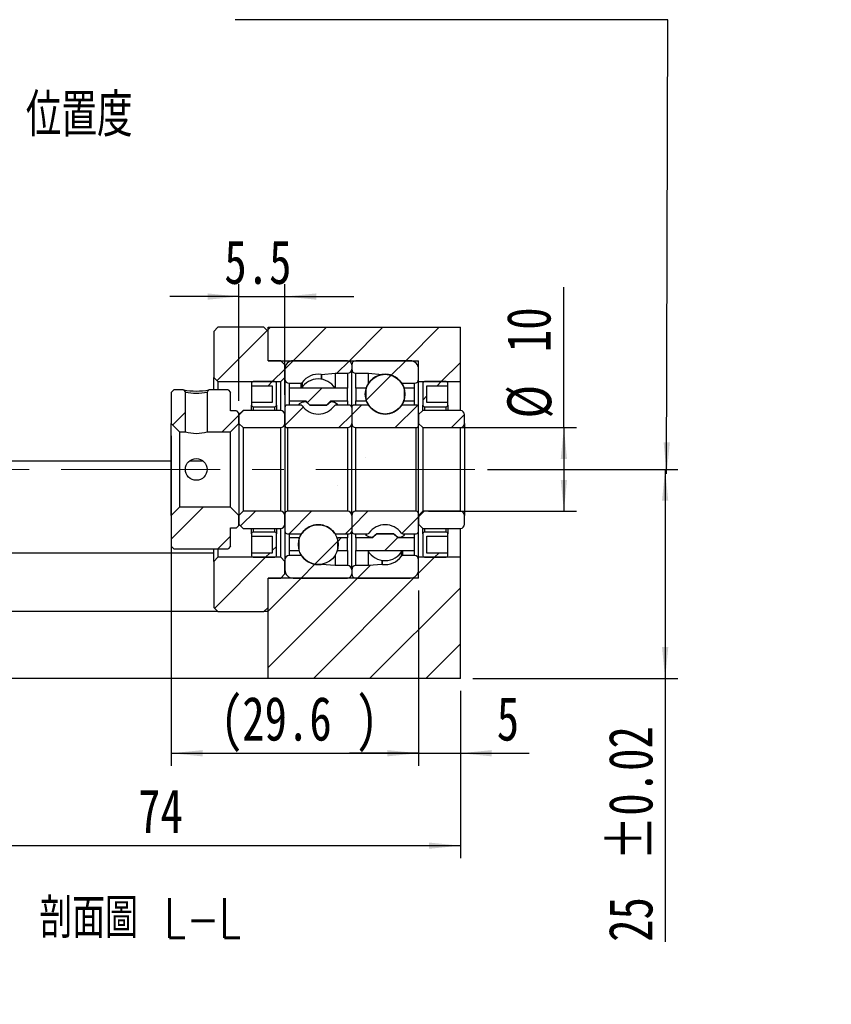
# Model space of a CAD drawing. Header units: millimetres. Extents: x 26 to 289, y 7 to 200.
# Tile 3 of 4: x 225 to 289, y 7 to 85. Entities that reach past the tile are written whole.
import ezdxf

# ---------------------------------------------------------------- set-up
doc = ezdxf.new("R2010")
doc.units = ezdxf.units.MM
doc.linetypes.add('CENTERX2', pattern=[20.32, 12.7, -2.54, 2.54, -2.54])
doc.layers.add('FORMAT', color=7, linetype='Continuous')
doc.styles.add('SLDTEXTSTYLE0', font='TXT', dxfattribs={"width": 0.75})
doc.styles.add('SLDTEXTSTYLE1', font='TXT', dxfattribs={"width": 0.75, "bigfont": 'bigfont'})
doc.dimstyles.new('SLDDIMSTYLE3', dxfattribs={"dimtxt": 3.5, "dimasz": 2.5, "dimexe": 0, "dimexo": 0.0625, "dimgap": 0.875, "dimtad": 1, "dimlfac": 1.5, "dimrnd": 1e-09, "dimzin": 12, "dimdsep": 46, "dimtxsty": 'SLDTEXTSTYLE0', "dimsah": 1, "dimcen": 0.09, "dimadec": 0, "dimazin": 3, "dimtfac": 1, "dimtofl": 0, "dimtmove": 0, "dimatfit": 3, "dimfxl": 0, "dimfrac": 2, "dimtolj": 1, "dimtzin": 12, "dimarcsym": 0})
doc.dimstyles.new('SLDDIMSTYLE4', dxfattribs={"dimtxt": 3.5, "dimasz": 2.5, "dimexe": 0, "dimexo": 0.0625, "dimgap": 0.875, "dimtad": 1, "dimlfac": 1.5, "dimrnd": 1e-09, "dimzin": 12, "dimdsep": 46, "dimtxsty": 'SLDTEXTSTYLE0', "dimsah": 1, "dimcen": 0.09, "dimadec": 0, "dimazin": 3, "dimtfac": 1, "dimtmove": 0, "dimatfit": 0, "dimfxl": 0, "dimfrac": 2, "dimtolj": 1, "dimtzin": 12, "dimarcsym": 0})
doc.dimstyles.new('SLDDIMSTYLE6', dxfattribs={"dimtxt": 3.5, "dimasz": 2.5, "dimexe": 0, "dimexo": 0.0625, "dimgap": 0.875, "dimtad": 1, "dimdec": 1, "dimlfac": 1.5, "dimrnd": 1e-09, "dimzin": 12, "dimdsep": 46, "dimtxsty": 'SLDTEXTSTYLE0', "dimsah": 1, "dimcen": 0.09, "dimadec": 0, "dimazin": 3, "dimtfac": 1, "dimtdec": 1, "dimtofl": 0, "dimtmove": 0, "dimatfit": 3, "dimfxl": 0, "dimfrac": 2, "dimtolj": 1, "dimtzin": 12, "dimarcsym": 0})
doc.dimstyles.new('SLDDIMSTYLE7', dxfattribs={"dimtxt": 3.5, "dimasz": 2.5, "dimexe": 0, "dimexo": 0.0625, "dimgap": 0.875, "dimtad": 1, "dimlfac": 1.5, "dimrnd": 1e-09, "dimzin": 12, "dimdsep": 46, "dimtxsty": 'SLDTEXTSTYLE0', "dimsah": 1, "dimcen": 0.09, "dimadec": 0, "dimazin": 3, "dimtol": 1, "dimtp": 0.02, "dimtm": 0.02, "dimtfac": 1, "dimtofl": 0, "dimtmove": 0, "dimatfit": 3, "dimfxl": 0, "dimfrac": 2, "dimtolj": 1, "dimarcsym": 0})
doc.dimstyles.new('SLDDIMSTYLE8', dxfattribs={"dimtxt": 3.5, "dimasz": 2.5, "dimexe": 0, "dimexo": 0.0625, "dimgap": 0.875, "dimtad": 1, "dimdec": 1, "dimlfac": 1.5, "dimrnd": 1e-09, "dimzin": 12, "dimdsep": 46, "dimtxsty": 'SLDTEXTSTYLE0', "dimsah": 1, "dimcen": 0.09, "dimadec": 0, "dimazin": 3, "dimtfac": 1, "dimtdec": 1, "dimtmove": 0, "dimatfit": 0, "dimfxl": 0, "dimfrac": 2, "dimtolj": 1, "dimtzin": 12, "dimarcsym": 0})

# ---------------------------------------------------------------- blocks, each defined once
blk = doc.blocks.new('_D_13')
at = {"layer": 'FORMAT', "color": 7}
for p, q in [((259.846, 31.592), (259.846, 18.259)), ((210.512, 28.259), (210.512, 18.259)), ((210.512, 19.259), (259.846, 19.259))]:
    blk.add_line(p, q, dxfattribs=at)
for points in [[(210.512, 19.259), (213.012, 19.009), (213.012, 19.509)], [(259.846, 19.259), (257.346, 19.509), (257.346, 19.009)]]:
    blk.add_solid(points, dxfattribs=at)
at = {"layer": 'FORMAT', "color": 7, "insert": (234.138, 23.771), "char_height": 3.5, "attachment_point": 1, "style": 'SLDTEXTSTYLE0'}
blk.add_mtext('74', dxfattribs=at)
blk = doc.blocks.new('_D_14')
at = {"layer": 'FORMAT', "color": 7}
for p, q in [((236.779, 51.925), (236.779, 25.628)), ((256.512, 39.592), (256.512, 25.628)), ((236.779, 26.628), (256.512, 26.628))]:
    blk.add_line(p, q, dxfattribs=at)
for points in [[(236.779, 26.628), (239.279, 26.378), (239.279, 26.878)], [(256.512, 26.628), (254.012, 26.878), (254.012, 26.378)]]:
    blk.add_solid(points, dxfattribs=at)
at = {"layer": 'FORMAT', "color": 7, "char_height": 3.5, "attachment_point": 1, "style": 'SLDTEXTSTYLE0'}
for s, insert in [('(', (240.722, 31.139)), (')', (251.494, 31.139)), ('29.6', (242.443, 31.139))]:
    blk.add_mtext(s, dxfattribs=dict(at, insert=insert))
blk = doc.blocks.new('_D_15')
at = {"layer": 'FORMAT', "color": 7}
for p, q in [((256.512, 39.592), (256.512, 25.628)), ((259.846, 31.592), (259.846, 25.628)), ((256.512, 26.628), (251.012, 26.628)), ((256.512, 26.628), (259.846, 26.628)), ((259.846, 26.628), (265.333, 26.628))]:
    blk.add_line(p, q, dxfattribs=at)
for points in [[(256.512, 26.628), (254.012, 26.878), (254.012, 26.378)], [(259.846, 26.628), (262.346, 26.378), (262.346, 26.878)]]:
    blk.add_solid(points, dxfattribs=at)
at = {"layer": 'FORMAT', "color": 7, "insert": (262.747, 31.139), "char_height": 3.5, "attachment_point": 1, "style": 'SLDTEXTSTYLE0'}
blk.add_mtext('5', dxfattribs=at)
blk = doc.blocks.new('_D_16')
at = {"layer": 'FORMAT', "color": 7}
for p, q in [((268.102, 52.592), (268.102, 63.779)), ((257.312, 52.592), (269.102, 52.592)), ((268.102, 52.592), (268.102, 45.925)), ((257.312, 45.925), (269.102, 45.925))]:
    blk.add_line(p, q, dxfattribs=at)
for points in [[(268.102, 52.592), (267.852, 50.092), (268.352, 50.092)], [(268.102, 45.925), (268.352, 48.425), (267.852, 48.425)]]:
    blk.add_solid(points, dxfattribs=at)
at = {"layer": 'FORMAT', "color": 7, "char_height": 3.5, "attachment_point": 1, "rotation": 90, "style": 'SLDTEXTSTYLE0'}
for s, insert in [('10', (263.536, 58.607)), ('%%c', (263.59, 53.329))]:
    blk.add_mtext(s, dxfattribs=dict(at, insert=insert))
blk = doc.blocks.new('_D_17')
at = {"layer": 'FORMAT', "color": 7}
for p, q in [((262.01, 49.259), (277.179, 49.259)), ((276.179, 49.259), (276.179, 32.592)), ((260.846, 32.592), (277.179, 32.592)), ((276.179, 32.592), (276.179, 11.588))]:
    blk.add_line(p, q, dxfattribs=at)
for points in [[(276.179, 49.259), (275.929, 46.759), (276.429, 46.759)], [(276.179, 32.592), (276.429, 35.092), (275.929, 35.092)]]:
    blk.add_solid(points, dxfattribs=at)
at = {"layer": 'FORMAT', "color": 7, "char_height": 3.5, "attachment_point": 1, "rotation": 90, "style": 'SLDTEXTSTYLE0'}
for s, insert in [('±0.02', (271.667, 18.073)), ('25', (271.667, 11.588))]:
    blk.add_mtext(s, dxfattribs=dict(at, insert=insert))
blk = doc.blocks.new('_D_18')
at = {"layer": 'FORMAT', "color": 7}
for p, q in [((242.179, 54.725), (242.179, 64.04)), ((245.846, 55.192), (245.846, 64.04)), ((242.179, 63.04), (236.679, 63.04)), ((242.179, 63.04), (245.846, 63.04)), ((245.846, 63.04), (251.346, 63.04))]:
    blk.add_line(p, q, dxfattribs=at)
for points in [[(242.179, 63.04), (239.679, 63.29), (239.679, 62.79)], [(245.846, 63.04), (248.346, 62.79), (248.346, 63.29)]]:
    blk.add_solid(points, dxfattribs=at)
at = {"layer": 'FORMAT', "color": 7, "insert": (241.019, 67.551), "char_height": 3.5, "attachment_point": 1, "style": 'SLDTEXTSTYLE0'}
blk.add_mtext('5.5', dxfattribs=at)

msp = doc.modelspace()

# ---------------------------------------------------------------- hatches: boundary and pattern name
at = {"layer": 'FORMAT', "linetype": 'Continuous', "lineweight": 18}
h = msp.add_hatch(dxfattribs=at)
h.set_pattern_fill('ANSI31', color=256, style=0)
h.paths.add_polyline_path([(245.5123, 56.2588), (245.8456, 56.5921), (245.8456, 57.5921), (245.5123, 57.9255), (244.5123, 57.9255), (244.5123, 60.2588), (244.1789, 60.5921), (240.5123, 60.5921), (240.1789, 60.2588), (240.1789, 56.5921), (240.5123, 56.2588)], flags=0)
h = msp.add_hatch(dxfattribs=at)
h.set_pattern_fill('ANSI31', color=256, style=0)
h.paths.add_polyline_path([(259.8456, 60.5921), (244.5123, 60.5921), (244.5123, 57.9255), (256.5123, 57.9255), (256.5123, 56.2588), (259.8456, 56.2588)], flags=0)
h = msp.add_hatch(dxfattribs=at)
h.set_pattern_fill('ANSI31', color=256, style=0)
edge = h.paths.add_edge_path(flags=0)
edge.add_line((251.1789, 57.2588), (251.1789, 57.5921))
edge.add_arc((250.8456, 57.5921), 0.3333, 0, 90)
edge.add_line((250.8456, 57.9255), (246.5123, 57.9255))
edge.add_arc((246.5123, 57.2588), 0.6667, 90, 180)
edge.add_line((245.8456, 57.2588), (245.8456, 56.4588))
edge.add_arc((246.1789, 56.4588), 0.3333, 180, 270)
edge.add_line((246.1789, 56.1255), (247.1118, 56.1255))
edge.add_arc((247.1118, 56.2588), 0.1333, 270, 324.47108)
edge.add_arc((248.5123, 55.2588), 1.5875, 82.107253, 144.47108, ccw=False)
edge.add_arc((248.7486, 56.9633), 0.1333, 262.107253, 275)
edge.add_line((248.7602, 56.8305), (249.8456, 56.9255))
edge.add_line((249.8456, 56.9255), (250.8456, 56.9255))
edge.add_arc((250.8456, 57.2588), 0.3333, 270, 360)
h = msp.add_hatch(dxfattribs=at)
h.set_pattern_fill('ANSI31', color=256, style=0)
edge = h.paths.add_edge_path(flags=0)
edge.add_line((255.8456, 57.9255), (251.5123, 57.9255))
edge.add_arc((251.5123, 57.5921), 0.3333, 90, 180)
edge.add_line((251.1789, 57.5921), (251.1789, 57.2588))
edge.add_arc((251.5123, 57.2588), 0.3333, 180, 270)
edge.add_line((251.5123, 56.9255), (252.5123, 56.9255))
edge.add_line((252.5123, 56.9255), (253.5977, 56.8305))
edge.add_arc((253.6093, 56.9633), 0.1333, 265, 277.892747)
edge.add_arc((253.8456, 55.2588), 1.5875, 35.52892, 97.892747, ccw=False)
edge.add_arc((255.246, 56.2588), 0.1333, 215.52892, 270)
edge.add_line((255.246, 56.1255), (256.1789, 56.1255))
edge.add_arc((256.1789, 56.4588), 0.3333, 270, 360)
edge.add_line((256.5123, 56.4588), (256.5123, 57.2588))
edge.add_arc((255.8456, 57.2588), 0.6667, 0, 90)
h = msp.add_hatch(dxfattribs=at)
h.set_pattern_fill('ANSI31', color=256, style=0)
edge = h.paths.add_edge_path(flags=0)
edge.add_arc((253.8456, 55.2574), 1.5823, 0, 360)
h = msp.add_hatch(dxfattribs=at)
h.set_pattern_fill('ANSI31', color=256, style=0)
edge = h.paths.add_edge_path(flags=0)
edge.add_line((243.1789, 56.1255), (243.1789, 55.9255))
edge.add_line((243.1789, 55.9255), (244.8456, 55.9255))
edge.add_line((244.8456, 55.9255), (244.8456, 54.5921))
edge.add_line((244.8456, 54.5921), (243.1789, 54.5921))
edge.add_line((243.1789, 54.5921), (243.1789, 54.3921))
edge.add_arc((243.3123, 54.3921), 0.1333, 180, 270)
edge.add_line((243.3123, 54.2588), (245.0456, 54.2588))
edge.add_arc((245.0456, 54.3921), 0.1333, 270, 360)
edge.add_line((245.1789, 54.3921), (245.1789, 56.1255))
edge.add_arc((245.0456, 56.1255), 0.1333, 0, 90)
edge.add_line((245.0456, 56.2588), (243.3123, 56.2588))
edge.add_arc((243.3123, 56.1255), 0.1333, 90, 180)
h = msp.add_hatch(dxfattribs=at)
h.set_pattern_fill('ANSI31', color=256, style=0)
edge = h.paths.add_edge_path(flags=0)
edge.add_line((257.1789, 54.5921), (257.1789, 55.9255))
edge.add_line((257.1789, 55.9255), (258.8456, 55.9255))
edge.add_line((258.8456, 55.9255), (258.8456, 56.1255))
edge.add_arc((258.7123, 56.1255), 0.1333, 0, 90)
edge.add_line((258.7123, 56.2588), (256.9789, 56.2588))
edge.add_arc((256.9789, 56.1255), 0.1333, 90, 180)
edge.add_line((256.8456, 56.1255), (256.8456, 54.3921))
edge.add_arc((256.9789, 54.3921), 0.1333, 180, 270)
edge.add_line((256.9789, 54.2588), (258.7123, 54.2588))
edge.add_arc((258.7123, 54.3921), 0.1333, 270, 360)
edge.add_line((258.8456, 54.3921), (258.8456, 54.5921))
edge.add_line((258.8456, 54.5921), (257.1789, 54.5921))
h = msp.add_hatch(dxfattribs=at)
h.set_pattern_fill('ANSI31', color=256, style=0)
h.paths.add_polyline_path([(237.9123, 55.4162), (237.7676, 55.5921), (236.9789, 55.5921), (236.7789, 55.3921), (236.7789, 52.9255), (237.4456, 52.2588), (237.9123, 52.2588)], flags=0)
h = msp.add_hatch(dxfattribs=at)
h.set_pattern_fill('ANSI31', color=256, style=0)
edge = h.paths.add_edge_path(flags=0)
edge.add_line((241.5123, 55.3921), (241.3123, 55.5921))
edge.add_line((241.3123, 55.5921), (239.7903, 55.5921))
edge.add_line((239.7903, 55.5921), (239.6456, 55.4162))
edge.add_line((239.6456, 55.4162), (239.6456, 52.2588))
edge.add_line((239.6456, 52.2588), (241.5123, 52.2588))
edge.add_line((241.5123, 52.2588), (242.1789, 52.9255))
edge.add_line((242.1789, 52.9255), (242.1789, 53.7255))
edge.add_line((242.1789, 53.7255), (241.9789, 53.9255))
edge.add_line((241.9789, 53.9255), (241.5123, 53.9255))
edge.add_line((241.5123, 53.9255), (241.5123, 55.3921))
h = msp.add_hatch(dxfattribs=at)
h.set_pattern_fill('ANSI31', color=256, style=0)
h.paths.add_polyline_path([(246.1789, 54.7255), (247.5123, 54.7255), (247.8456, 54.3921), (249.1789, 54.3921), (249.5123, 54.7255), (250.8456, 54.7255), (250.8456, 55.7255), (246.1789, 55.7255)], flags=0)
h = msp.add_hatch(dxfattribs=at)
h.set_pattern_fill('ANSI31', color=256, style=0)
edge = h.paths.add_edge_path(flags=0)
edge.add_line((251.5123, 55.7255), (251.5123, 54.7255))
edge.add_line((251.5123, 54.7255), (252.3, 54.7255))
edge.add_ellipse((253.8456, 49.2588), major_axis=(0, 72.4019), ratio=0.0214083, start_angle=84.875727, end_angle=85.669792, ccw=False)
edge.add_line((252.3018, 55.7255), (251.5123, 55.7255))
h = msp.add_hatch(dxfattribs=at)
h.set_pattern_fill('ANSI31', color=256, style=0)
edge = h.paths.add_edge_path(flags=0)
edge.add_line((255.3912, 54.7255), (256.1789, 54.7255))
edge.add_line((256.1789, 54.7255), (256.1789, 55.7255))
edge.add_line((256.1789, 55.7255), (255.3894, 55.7255))
edge.add_ellipse((253.8456, 49.2588), major_axis=(0, 72.4019), ratio=0.0214083, start_angle=274.330208, end_angle=275.124273, ccw=False)
h = msp.add_hatch(dxfattribs=at)
h.set_pattern_fill('ANSI31', color=256, style=0)
edge = h.paths.add_edge_path(flags=0)
edge.add_line((245.8456, 54.1921), (245.8456, 52.7921))
edge.add_arc((246.0456, 52.7921), 0.2, 180, 270)
edge.add_line((246.0456, 52.5921), (250.8456, 52.5921))
edge.add_arc((250.8456, 52.9255), 0.3333, 270, 360)
edge.add_line((251.1789, 52.9255), (251.1789, 54.1921))
edge.add_arc((250.9789, 54.1921), 0.2, 0, 90)
edge.add_line((250.9789, 54.3921), (249.9127, 54.3921))
edge.add_arc((249.9127, 54.2588), 0.1333, 90, 144.47108)
edge.add_arc((248.5123, 55.2588), 1.5875, 215.52892, 324.47108, ccw=False)
edge.add_arc((247.1118, 54.2588), 0.1333, 35.52892, 90)
edge.add_line((247.1118, 54.3921), (246.0456, 54.3921))
edge.add_arc((246.0456, 54.1921), 0.2, 90, 180)
h = msp.add_hatch(dxfattribs=at)
h.set_pattern_fill('ANSI31', color=256, style=0)
edge = h.paths.add_edge_path(flags=0)
edge.add_line((251.5123, 52.5921), (256.3123, 52.5921))
edge.add_arc((256.3123, 52.7921), 0.2, 270, 360)
edge.add_line((256.5123, 52.7921), (256.5123, 54.1921))
edge.add_arc((256.3123, 54.1921), 0.2, 0, 90)
edge.add_line((256.3123, 54.3921), (255.246, 54.3921))
edge.add_arc((255.246, 54.2588), 0.1333, 90, 144.47108)
edge.add_arc((253.8456, 55.2588), 1.5875, 215.52892, 324.47108, ccw=False)
edge.add_arc((252.4451, 54.2588), 0.1333, 35.52892, 90)
edge.add_line((252.4451, 54.3921), (251.3789, 54.3921))
edge.add_arc((251.3789, 54.1921), 0.2, 90, 180)
edge.add_line((251.1789, 54.1921), (251.1789, 52.9255))
edge.add_arc((251.5123, 52.9255), 0.3333, 180, 270)
h = msp.add_hatch(dxfattribs=at)
h.set_pattern_fill('ANSI31', color=256, style=0)
edge = h.paths.add_edge_path(flags=0)
edge.add_line((242.1789, 52.9255), (242.5123, 52.5921))
edge.add_line((242.5123, 52.5921), (245.5123, 52.5921))
edge.add_arc((245.5123, 52.9255), 0.3333, 270, 360)
edge.add_line((245.8456, 52.9255), (245.8456, 53.6255))
edge.add_arc((245.5123, 53.6255), 0.3333, 0, 90)
edge.add_line((245.5123, 53.9588), (242.5123, 53.9588))
edge.add_line((242.5123, 53.9588), (242.1789, 53.6255))
edge.add_line((242.1789, 53.6255), (242.1789, 52.9255))
h = msp.add_hatch(dxfattribs=at)
h.set_pattern_fill('ANSI31', color=256, style=0)
edge = h.paths.add_edge_path(flags=0)
edge.add_line((256.5123, 52.9255), (256.8456, 52.5921))
edge.add_line((256.8456, 52.5921), (259.8456, 52.5921))
edge.add_arc((259.8456, 52.9255), 0.3333, 270, 360)
edge.add_line((260.1789, 52.9255), (260.1789, 53.6255))
edge.add_arc((259.8456, 53.6255), 0.3333, 0, 90)
edge.add_line((259.8456, 53.9588), (256.8456, 53.9588))
edge.add_line((256.8456, 53.9588), (256.5123, 53.6255))
edge.add_line((256.5123, 53.6255), (256.5123, 52.9255))
h = msp.add_hatch(dxfattribs=at)
h.set_pattern_fill('ANSI31', color=256, style=0)
edge = h.paths.add_edge_path(flags=0)
edge.add_line((246.9628, 43.7921), (246.1789, 43.7921))
edge.add_line((246.1789, 43.7921), (246.1789, 42.7921))
edge.add_line((246.1789, 42.7921), (246.9631, 42.7921))
edge.add_ellipse((248.5123, 49.2588), major_axis=(0, -198.9156), ratio=0.00779225, start_angle=271.57482, end_angle=271.862991, ccw=False)
h = msp.add_hatch(dxfattribs=at)
h.set_pattern_fill('ANSI31', color=256, style=0)
edge = h.paths.add_edge_path(flags=0)
edge.add_line((250.8456, 42.7921), (250.8456, 43.7921))
edge.add_line((250.8456, 43.7921), (250.0617, 43.7921))
edge.add_ellipse((248.5123, 49.2588), major_axis=(0, -198.9156), ratio=0.00779225, start_angle=88.137009, end_angle=88.42518, ccw=False)
edge.add_line((250.0614, 42.7921), (250.8456, 42.7921))
h = msp.add_hatch(dxfattribs=at)
h.set_pattern_fill('ANSI31', color=256, style=0)
h.paths.add_polyline_path([(236.7789, 43.1255), (236.9789, 42.9255), (241.3123, 42.9255), (241.5123, 43.1255), (241.5123, 44.5921), (241.9789, 44.5921), (242.1789, 44.7921), (242.1789, 45.5921), (241.5123, 46.2588), (237.4456, 46.2588), (236.7789, 45.5921)], flags=0)
h = msp.add_hatch(dxfattribs=at)
h.set_pattern_fill('ANSI31', color=256, style=0)
edge = h.paths.add_edge_path(flags=0)
edge.add_line((242.5123, 45.9255), (242.1789, 45.5921))
edge.add_line((242.1789, 45.5921), (242.1789, 44.8921))
edge.add_line((242.1789, 44.8921), (242.5123, 44.5588))
edge.add_line((242.5123, 44.5588), (245.5123, 44.5588))
edge.add_arc((245.5123, 44.8921), 0.3333, 270, 360)
edge.add_line((245.8456, 44.8921), (245.8456, 45.5921))
edge.add_arc((245.5123, 45.5921), 0.3333, 0, 90)
edge.add_line((245.5123, 45.9255), (242.5123, 45.9255))
h = msp.add_hatch(dxfattribs=at)
h.set_pattern_fill('ANSI31', color=256, style=0)
edge = h.paths.add_edge_path(flags=0)
edge.add_line((250.8456, 45.9255), (246.0456, 45.9255))
edge.add_arc((246.0456, 45.7255), 0.2, 90, 180)
edge.add_line((245.8456, 45.7255), (245.8456, 44.3255))
edge.add_arc((246.0456, 44.3255), 0.2, 180, 270)
edge.add_line((246.0456, 44.1255), (247.1118, 44.1255))
edge.add_arc((247.1118, 44.2588), 0.1333, 270, 324.47108)
edge.add_arc((248.5123, 43.2588), 1.5875, 35.52892, 144.47108, ccw=False)
edge.add_arc((249.9127, 44.2588), 0.1333, 215.52892, 270)
edge.add_line((249.9127, 44.1255), (250.9789, 44.1255))
edge.add_arc((250.9789, 44.3255), 0.2, 270, 360)
edge.add_line((251.1789, 44.3255), (251.1789, 45.5921))
edge.add_arc((250.8456, 45.5921), 0.3333, 360, 450)
h = msp.add_hatch(dxfattribs=at)
h.set_pattern_fill('ANSI31', color=256, style=0)
edge = h.paths.add_edge_path(flags=0)
edge.add_line((256.5123, 44.3255), (256.5123, 45.7255))
edge.add_arc((256.3123, 45.7255), 0.2, 0, 90)
edge.add_line((256.3123, 45.9255), (251.5123, 45.9255))
edge.add_arc((251.5123, 45.5921), 0.3333, 90, 180)
edge.add_line((251.1789, 45.5921), (251.1789, 44.3255))
edge.add_arc((251.3789, 44.3255), 0.2, 180, 270)
edge.add_line((251.3789, 44.1255), (252.4451, 44.1255))
edge.add_arc((252.4451, 44.2588), 0.1333, 270, 324.47108)
edge.add_arc((253.8456, 43.2588), 1.5875, 35.52892, 144.47108, ccw=False)
edge.add_arc((255.246, 44.2588), 0.1333, 215.52892, 270)
edge.add_line((255.246, 44.1255), (256.3123, 44.1255))
edge.add_arc((256.3123, 44.3255), 0.2, 270, 360)
h = msp.add_hatch(dxfattribs=at)
h.set_pattern_fill('ANSI31', color=256, style=0)
edge = h.paths.add_edge_path(flags=0)
edge.add_line((256.8456, 45.9255), (256.5123, 45.5921))
edge.add_line((256.5123, 45.5921), (256.5123, 44.8921))
edge.add_line((256.5123, 44.8921), (256.8456, 44.5588))
edge.add_line((256.8456, 44.5588), (259.8456, 44.5588))
edge.add_arc((259.8456, 44.8921), 0.3333, 270, 360)
edge.add_line((260.1789, 44.8921), (260.1789, 45.5921))
edge.add_arc((259.8456, 45.5921), 0.3333, 0, 90)
edge.add_line((259.8456, 45.9255), (256.8456, 45.9255))
h = msp.add_hatch(dxfattribs=at)
h.set_pattern_fill('ANSI31', color=256, style=0)
edge = h.paths.add_edge_path(flags=0)
edge.add_arc((248.5123, 43.259), 1.5868, 0, 360)
h = msp.add_hatch(dxfattribs=at)
h.set_pattern_fill('ANSI31', color=256, style=0)
edge = h.paths.add_edge_path(flags=0)
edge.add_line((244.8456, 43.9255), (244.8456, 42.5921))
edge.add_line((244.8456, 42.5921), (243.1789, 42.5921))
edge.add_line((243.1789, 42.5921), (243.1789, 42.3921))
edge.add_arc((243.3123, 42.3921), 0.1333, 180, 270)
edge.add_line((243.3123, 42.2588), (245.0456, 42.2588))
edge.add_arc((245.0456, 42.3921), 0.1333, 270, 360)
edge.add_line((245.1789, 42.3921), (245.1789, 44.1255))
edge.add_arc((245.0456, 44.1255), 0.1333, 0, 90)
edge.add_line((245.0456, 44.2588), (243.3123, 44.2588))
edge.add_arc((243.3123, 44.1255), 0.1333, 90, 180)
edge.add_line((243.1789, 44.1255), (243.1789, 43.9255))
edge.add_line((243.1789, 43.9255), (244.8456, 43.9255))
h = msp.add_hatch(dxfattribs=at)
h.set_pattern_fill('ANSI31', color=256, style=0)
h.paths.add_polyline_path([(256.1789, 42.7921), (256.1789, 43.7921), (254.8456, 43.7921), (254.5123, 44.1255), (253.1789, 44.1255), (252.8456, 43.7921), (251.5123, 43.7921), (251.5123, 42.7921)], flags=0)
h = msp.add_hatch(dxfattribs=at)
h.set_pattern_fill('ANSI31', color=256, style=0)
edge = h.paths.add_edge_path(flags=0)
edge.add_line((258.8456, 42.3921), (258.8456, 42.5921))
edge.add_line((258.8456, 42.5921), (257.1789, 42.5921))
edge.add_line((257.1789, 42.5921), (257.1789, 43.9255))
edge.add_line((257.1789, 43.9255), (258.8456, 43.9255))
edge.add_line((258.8456, 43.9255), (258.8456, 44.1255))
edge.add_arc((258.7123, 44.1255), 0.1333, 0, 90)
edge.add_line((258.7123, 44.2588), (256.9789, 44.2588))
edge.add_arc((256.9789, 44.1255), 0.1333, 90, 180)
edge.add_line((256.8456, 44.1255), (256.8456, 42.3921))
edge.add_arc((256.9789, 42.3921), 0.1333, 180, 270)
edge.add_line((256.9789, 42.2588), (258.7123, 42.2588))
edge.add_arc((258.7123, 42.3921), 0.1333, 270, 360)
h = msp.add_hatch(dxfattribs=at)
h.set_pattern_fill('ANSI31', color=256, style=0)
h.paths.add_polyline_path([(245.8456, 41.9255), (245.5123, 42.2588), (240.5123, 42.2588), (240.1789, 41.9255), (240.1789, 38.2588), (240.5123, 37.9255), (244.1789, 37.9255), (244.5123, 38.2588), (244.5123, 40.5921), (245.5123, 40.5921), (245.8456, 40.9255)], flags=0)
h = msp.add_hatch(dxfattribs=at)
h.set_pattern_fill('ANSI31', color=256, style=0)
h.paths.add_polyline_path([(244.5123, 32.5921), (259.8456, 32.5921), (259.8456, 42.2588), (256.5123, 42.2588), (256.5123, 40.5921), (244.5123, 40.5921)], flags=0)
h = msp.add_hatch(dxfattribs=at)
h.set_pattern_fill('ANSI31', color=256, style=0)
edge = h.paths.add_edge_path(flags=0)
edge.add_line((246.5123, 40.5921), (250.8456, 40.5921))
edge.add_arc((250.8456, 40.9255), 0.3333, 270, 360)
edge.add_line((251.1789, 40.9255), (251.1789, 41.2588))
edge.add_arc((250.8456, 41.2588), 0.3333, 360, 450)
edge.add_line((250.8456, 41.5921), (249.8456, 41.5921))
edge.add_line((249.8456, 41.5921), (248.7602, 41.6871))
edge.add_arc((248.7486, 41.5543), 0.1333, 85, 97.892747)
edge.add_arc((248.5123, 43.2588), 1.5875, 215.52892, 277.892747, ccw=False)
edge.add_arc((247.1118, 42.2588), 0.1333, 35.52892, 90)
edge.add_line((247.1118, 42.3921), (246.1789, 42.3921))
edge.add_arc((246.1789, 42.0588), 0.3333, 90, 180)
edge.add_line((245.8456, 42.0588), (245.8456, 41.2588))
edge.add_arc((246.5123, 41.2588), 0.6667, 180, 270)
h = msp.add_hatch(dxfattribs=at)
h.set_pattern_fill('ANSI31', color=256, style=0)
edge = h.paths.add_edge_path(flags=0)
edge.add_line((251.1789, 41.2588), (251.1789, 40.9255))
edge.add_arc((251.5123, 40.9255), 0.3333, 180, 270)
edge.add_line((251.5123, 40.5921), (255.8456, 40.5921))
edge.add_arc((255.8456, 41.2588), 0.6667, 270, 360)
edge.add_line((256.5123, 41.2588), (256.5123, 42.0588))
edge.add_arc((256.1789, 42.0588), 0.3333, 0, 90)
edge.add_line((256.1789, 42.3921), (255.246, 42.3921))
edge.add_arc((255.246, 42.2588), 0.1333, 90, 144.47108)
edge.add_arc((253.8456, 43.2588), 1.5875, 262.107253, 324.47108, ccw=False)
edge.add_arc((253.6093, 41.5543), 0.1333, 82.107253, 95)
edge.add_line((253.5977, 41.6871), (252.5123, 41.5921))
edge.add_line((252.5123, 41.5921), (251.5123, 41.5921))
edge.add_arc((251.5123, 41.2588), 0.3333, 90, 180)

# ---------------------------------------------------------------- linework, layer by layer
at = {"color": 7, "linetype": 'Continuous', "lineweight": 25}
for p, q in [((240.1789, 60.2588), (240.5123, 60.5921)), ((244.1789, 60.5921), (240.5123, 60.5921)), ((244.1789, 60.5921), (244.5123, 60.2588)), ((244.5123, 57.9255), (244.5123, 60.5921)), ((244.5123, 60.5921), (259.8456, 60.5921)), ((259.8456, 56.2588), (259.8456, 60.5921)), ((240.1789, 60.2588), (240.1789, 56.5921)), ((244.5123, 57.9255), (244.5123, 60.2588)), ((244.5123, 57.9255), (256.5123, 57.9255)), ((245.5123, 57.9255), (244.5123, 57.9255)), ((245.5123, 57.9255), (245.8456, 57.5921)), ((245.8456, 56.5921), (245.8456, 57.5921)), ((250.8456, 57.9255), (246.5123, 57.9255)), ((251.1789, 57.5921), (251.1789, 57.2588)), ((255.8456, 57.9255), (251.5123, 57.9255)), ((256.5123, 56.2588), (256.5123, 57.9255)), ((240.5123, 56.2588), (240.1789, 56.5921)), ((240.1789, 55.5921), (240.1789, 56.5921)), ((245.8456, 56.5921), (245.5123, 56.2588)), ((245.8456, 57.2588), (245.8456, 56.4588)), ((248.7602, 56.8305), (249.8456, 56.9255)), ((249.8456, 56.9255), (250.8456, 56.9255)), ((249.8456, 56.9255), (249.8456, 55.7424)), ((251.1789, 54.1921), (251.1789, 57.2588)), ((251.5123, 56.9255), (252.5123, 56.9255)), ((252.5123, 56.9255), (253.5977, 56.8305)), ((252.5123, 56.1191), (252.5123, 56.9255)), ((256.5123, 56.4588), (256.5123, 57.2588)), ((240.5123, 56.2588), (245.5123, 56.2588)), ((240.5123, 56.2588), (240.5123, 55.5921)), ((243.1789, 56.1255), (243.1789, 55.9255)), ((243.1789, 55.9255), (244.8456, 55.9255)), ((243.1789, 55.9255), (243.1789, 54.5921)), ((245.0456, 56.2588), (243.3123, 56.2588)), ((244.8456, 55.9255), (244.8456, 54.5921)), ((245.1789, 54.3921), (245.1789, 56.1255)), ((245.5123, 53.9588), (245.5123, 56.2588)), ((245.8456, 56.4588), (245.8456, 54.1921)), ((246.1789, 56.1255), (247.1118, 56.1255)), ((255.246, 56.1255), (256.1789, 56.1255)), ((256.5123, 56.2588), (259.8456, 56.2588)), ((256.5123, 54.1921), (256.5123, 56.2588)), ((256.8456, 56.1255), (256.8456, 54.3921)), ((258.7123, 56.2588), (256.9789, 56.2588)), ((257.1789, 55.9255), (258.8456, 55.9255)), ((257.1789, 54.5921), (257.1789, 55.9255)), ((258.8456, 55.9255), (258.8456, 56.1255)), ((258.8456, 54.5921), (258.8456, 55.9255)), ((259.8456, 53.9588), (259.8456, 56.2588)), ((236.7789, 55.3921), (236.9789, 55.5921)), ((236.7789, 55.3921), (236.7789, 52.9255)), ((237.7676, 55.5921), (236.9789, 55.5921)), ((237.7676, 55.5921), (237.9123, 55.4162)), ((237.9123, 52.2588), (237.9123, 55.4162)), ((239.6456, 55.4162), (239.6456, 52.2588)), ((241.3123, 55.5921), (239.7903, 55.5921)), ((241.3123, 55.5921), (241.5123, 55.3921)), ((241.5123, 53.9255), (241.5123, 55.3921)), ((250.8456, 55.7255), (246.1789, 55.7255)), ((246.1789, 55.7255), (246.1789, 54.7255)), ((250.8456, 54.7255), (250.8456, 55.7255)), ((252.3018, 55.7255), (251.5123, 55.7255)), ((251.5123, 55.7255), (251.5123, 54.7255)), ((256.1789, 55.7255), (255.3894, 55.7255)), ((256.1789, 54.7255), (256.1789, 55.7255)), ((243.1789, 54.5921), (243.1789, 54.3921)), ((244.8456, 54.5921), (243.1789, 54.5921)), ((243.1789, 53.9588), (243.1789, 54.3921)), ((243.3123, 54.2588), (245.0456, 54.2588)), ((245.1789, 54.3921), (245.1789, 53.9588)), ((245.8456, 54.1921), (245.8456, 52.7921)), ((247.1118, 54.3921), (246.0456, 54.3921)), ((246.1789, 54.7255), (247.5123, 54.7255)), ((246.1789, 54.7255), (246.1789, 54.3921)), ((247.5123, 54.7255), (247.8456, 54.3921)), ((247.5123, 54.7255), (247.5123, 54.6731)), ((247.5123, 54.6731), (247.8456, 54.3754)), ((247.8456, 54.3921), (249.1789, 54.3921)), ((247.8456, 54.3921), (247.8456, 54.3754)), ((249.1789, 54.3921), (249.5123, 54.7255)), ((249.1789, 54.3754), (249.5123, 54.6731)), ((249.1789, 54.3921), (249.1789, 54.3754)), ((249.5123, 54.7255), (250.8456, 54.7255)), ((249.5123, 54.7255), (249.5123, 54.6731)), ((250.9789, 54.3921), (249.9127, 54.3921)), ((250.0227, 54.3921), (250.035, 54.4322)), ((250.8456, 54.7255), (250.8456, 54.3921)), ((251.1789, 54.1921), (251.1789, 52.9255)), ((252.4451, 54.3921), (251.3789, 54.3921)), ((251.5123, 54.3921), (251.5123, 54.7255)), ((251.5123, 54.7255), (252.3, 54.7255)), ((256.3123, 54.3921), (255.246, 54.3921)), ((255.3912, 54.7255), (256.1789, 54.7255)), ((256.1789, 54.3921), (256.1789, 54.7255)), ((256.5123, 52.7921), (256.5123, 54.1921)), ((256.8456, 53.9588), (256.8456, 54.3921)), ((256.9789, 54.2588), (258.7123, 54.2588)), ((258.8456, 54.5921), (257.1789, 54.5921)), ((258.8456, 54.3921), (258.8456, 54.5921)), ((258.8456, 54.3921), (258.8456, 53.9588)), ((241.9789, 53.9255), (241.5123, 53.9255)), ((241.9789, 53.9255), (242.1789, 53.7255)), ((242.1789, 53.6255), (242.5123, 53.9588)), ((242.1789, 52.9255), (242.1789, 53.7255)), ((242.1789, 53.6255), (242.1789, 52.9255)), ((245.5123, 53.9588), (242.5123, 53.9588)), ((245.8456, 52.9255), (245.8456, 53.6255)), ((256.5123, 53.6255), (256.8456, 53.9588)), ((256.5123, 53.6255), (256.5123, 52.9255)), ((259.8456, 53.9588), (256.8456, 53.9588)), ((260.1789, 52.9255), (260.1789, 53.6255)), ((237.4456, 52.2588), (236.7789, 52.9255)), ((236.7789, 45.5921), (236.7789, 52.9255)), ((242.1789, 52.9255), (241.5123, 52.2588)), ((242.1789, 52.9255), (242.1789, 45.5921)), ((242.5123, 52.5921), (242.1789, 52.9255)), ((245.8456, 52.7921), (245.8456, 45.7255)), ((251.1789, 45.5921), (251.1789, 52.9255)), ((256.8456, 52.5921), (256.5123, 52.9255)), ((256.5123, 45.7255), (256.5123, 52.7921)), ((260.1789, 52.9255), (260.1789, 45.5921)), ((237.4456, 52.2588), (237.9123, 52.2588)), ((237.4456, 52.2588), (237.4456, 46.2588)), ((239.6456, 52.2588), (241.5123, 52.2588)), ((241.5123, 46.2588), (241.5123, 52.2588)), ((242.5123, 52.5921), (245.5123, 52.5921)), ((242.5123, 52.5921), (242.5123, 45.9255)), ((245.5123, 45.9255), (245.5123, 52.5921)), ((246.0456, 52.5921), (250.8456, 52.5921)), ((246.0456, 52.5921), (246.0456, 45.9255)), ((250.8456, 52.5921), (250.8456, 45.9255)), ((251.5123, 52.5921), (256.3123, 52.5921)), ((251.5123, 45.9255), (251.5123, 52.5921)), ((256.3123, 45.9255), (256.3123, 52.5921)), ((256.8456, 52.5921), (259.8456, 52.5921)), ((256.8456, 52.5921), (256.8456, 45.9255)), ((259.8456, 45.9255), (259.8456, 52.5921)), ((236.7789, 49.9255), (215.1789, 49.9255)), ((239.3215, 49.9255), (238.241, 49.9255)), ((236.7789, 45.5921), (237.4456, 46.2588)), ((236.7789, 45.5921), (236.7789, 43.1255)), ((241.5123, 46.2588), (237.4456, 46.2588)), ((241.5123, 46.2588), (242.1789, 45.5921)), ((242.1789, 45.5921), (242.5123, 45.9255)), ((242.1789, 44.7921), (242.1789, 45.5921)), ((242.1789, 45.5921), (242.1789, 44.8921)), ((245.5123, 45.9255), (242.5123, 45.9255)), ((245.8456, 45.7255), (245.8456, 44.3255)), ((245.8456, 44.8921), (245.8456, 45.5921)), ((250.8456, 45.9255), (246.0456, 45.9255)), ((251.1789, 45.5921), (251.1789, 44.3255)), ((256.3123, 45.9255), (251.5123, 45.9255)), ((256.5123, 45.5921), (256.8456, 45.9255)), ((256.5123, 44.3255), (256.5123, 45.7255)), ((256.5123, 45.5921), (256.5123, 44.8921)), ((259.8456, 45.9255), (256.8456, 45.9255)), ((260.1789, 44.8921), (260.1789, 45.5921)), ((242.1789, 44.7921), (241.9789, 44.5921)), ((242.5123, 44.5588), (242.1789, 44.8921)), ((256.8456, 44.5588), (256.5123, 44.8921)), ((241.5123, 44.5921), (241.9789, 44.5921)), ((241.5123, 43.1255), (241.5123, 44.5921)), ((242.5123, 44.5588), (245.5123, 44.5588)), ((243.1789, 44.1255), (243.1789, 44.5588)), ((243.1789, 44.1255), (243.1789, 43.9255)), ((245.0456, 44.2588), (243.3123, 44.2588)), ((245.1789, 44.5588), (245.1789, 44.1255)), ((245.1789, 42.3921), (245.1789, 44.1255)), ((245.5123, 42.2588), (245.5123, 44.5588)), ((245.8456, 44.3255), (245.8456, 42.0588)), ((246.0456, 44.1255), (247.1118, 44.1255)), ((246.1789, 44.1255), (246.1789, 43.7921)), ((249.9127, 44.1255), (250.9789, 44.1255)), ((250.8456, 44.1255), (250.8456, 43.7921)), ((251.1789, 41.2588), (251.1789, 44.3255)), ((251.3789, 44.1255), (252.4451, 44.1255)), ((251.5123, 43.7921), (251.5123, 44.1255)), ((252.3555, 44.1255), (252.3214, 44.0218)), ((253.1789, 44.1323), (252.8456, 43.8248)), ((253.1789, 44.1255), (252.8456, 43.7921)), ((253.1789, 44.1255), (253.1789, 44.1323)), ((254.5123, 44.1255), (253.1789, 44.1255)), ((254.5123, 44.1255), (254.5123, 44.1323)), ((254.8456, 43.8248), (254.5123, 44.1323)), ((254.8456, 43.7921), (254.5123, 44.1255)), ((255.246, 44.1255), (256.3123, 44.1255)), ((255.3718, 44.0149), (255.3357, 44.1255)), ((256.1789, 43.7921), (256.1789, 44.1255)), ((256.5123, 42.2588), (256.5123, 44.3255)), ((256.8456, 44.5588), (259.8456, 44.5588)), ((256.8456, 44.1255), (256.8456, 44.5588)), ((256.8456, 44.1255), (256.8456, 42.3921)), ((258.7123, 44.2588), (256.9789, 44.2588)), ((258.8456, 44.5588), (258.8456, 44.1255)), ((258.8456, 43.9255), (258.8456, 44.1255)), ((259.8456, 42.2588), (259.8456, 44.5588)), ((243.1789, 43.9255), (244.8456, 43.9255)), ((243.1789, 43.9255), (243.1789, 42.5921)), ((244.8456, 43.9255), (244.8456, 42.5921)), ((246.9628, 43.7921), (246.1789, 43.7921)), ((246.1789, 43.7921), (246.1789, 42.7921)), ((250.8456, 43.7921), (250.0617, 43.7921)), ((250.8456, 42.7921), (250.8456, 43.7921)), ((251.5123, 43.7921), (251.5123, 42.7921)), ((252.8456, 43.7921), (251.5123, 43.7921)), ((252.8456, 43.7921), (252.8456, 43.8248)), ((254.8456, 43.7921), (254.8456, 43.8248)), ((256.1789, 43.7921), (254.8456, 43.7921)), ((256.1789, 42.7921), (256.1789, 43.7921)), ((257.1789, 43.9255), (258.8456, 43.9255)), ((257.1789, 42.5921), (257.1789, 43.9255)), ((258.8456, 42.5921), (258.8456, 43.9255)), ((240.1789, 42.5921), (211.1789, 42.5921)), ((236.9789, 42.9255), (236.7789, 43.1255)), ((236.9789, 42.9255), (241.3123, 42.9255)), ((240.1789, 41.9255), (240.1789, 42.9255)), ((240.5123, 42.9255), (240.5123, 42.2588)), ((241.5123, 43.1255), (241.3123, 42.9255)), ((243.1789, 42.5921), (243.1789, 42.3921)), ((244.8456, 42.5921), (243.1789, 42.5921)), ((246.1789, 42.7921), (246.9631, 42.7921)), ((249.8456, 42.3986), (249.8456, 41.5921)), ((250.0614, 42.7921), (250.8456, 42.7921)), ((251.5123, 42.7921), (256.1789, 42.7921)), ((252.5123, 41.5921), (252.5123, 42.7164)), ((258.8456, 42.5921), (257.1789, 42.5921)), ((258.8456, 42.3921), (258.8456, 42.5921)), ((240.1789, 41.9255), (240.5123, 42.2588)), ((240.1789, 41.9255), (240.1789, 38.2588)), ((245.5123, 42.2588), (240.5123, 42.2588)), ((243.3123, 42.2588), (245.0456, 42.2588)), ((245.5123, 42.2588), (245.8456, 41.9255)), ((245.8456, 42.0588), (245.8456, 41.2588)), ((245.8456, 40.9255), (245.8456, 41.9255)), ((247.1118, 42.3921), (246.1789, 42.3921)), ((249.8456, 41.5921), (248.7602, 41.6871)), ((253.5977, 41.6871), (252.5123, 41.5921)), ((256.1789, 42.3921), (255.246, 42.3921)), ((256.5123, 40.5921), (256.5123, 42.2588)), ((259.8456, 42.2588), (256.5123, 42.2588)), ((256.5123, 41.2588), (256.5123, 42.0588)), ((256.9789, 42.2588), (258.7123, 42.2588)), ((259.8456, 32.5921), (259.8456, 42.2588)), ((245.8456, 40.9255), (245.5123, 40.5921)), ((250.8456, 41.5921), (249.8456, 41.5921)), ((251.1789, 41.2588), (251.1789, 40.9255)), ((252.5123, 41.5921), (251.5123, 41.5921)), ((244.5123, 32.5921), (244.5123, 40.5921)), ((256.5123, 40.5921), (244.5123, 40.5921)), ((244.5123, 40.5921), (245.5123, 40.5921)), ((244.5123, 38.2588), (244.5123, 40.5921)), ((246.5123, 40.5921), (250.8456, 40.5921)), ((251.5123, 40.5921), (255.8456, 40.5921)), ((240.5123, 37.9255), (211.1789, 37.9255)), ((240.5123, 37.9255), (240.1789, 38.2588)), ((240.5123, 37.9255), (244.1789, 37.9255)), ((244.5123, 38.2588), (244.1789, 37.9255)), ((244.5123, 37.9255), (244.1789, 37.9255)), ((244.5123, 32.5921), (211.1789, 32.5921)), ((259.8456, 32.5921), (244.5123, 32.5921))]:
    msp.add_line(p, q, dxfattribs=at)
at = {"color": 8, "linetype": 'Continuous', "lineweight": 25}
for p, q in [((248.7303, 56.8313), (248.7303, 56.4533)), ((248.7602, 56.8305), (248.7602, 56.4488)), ((250.8456, 56.9255), (250.8456, 55.7255)), ((251.5123, 55.7255), (251.5123, 56.9255)), ((253.5977, 56.8255), (253.5977, 56.8305)), ((253.6276, 56.8299), (253.6276, 56.8313)), ((246.1789, 56.1255), (246.1789, 55.7255)), ((247.1118, 56.1255), (247.1118, 55.7255)), ((247.2203, 56.1813), (247.2203, 55.8033)), ((255.1375, 56.18), (255.1375, 56.1813)), ((255.246, 56.005), (255.246, 56.1255)), ((256.1789, 55.7255), (256.1789, 56.1255)), ((243.3123, 54.2588), (243.3123, 53.9588)), ((245.0456, 53.9588), (245.0456, 54.2588)), ((256.9789, 54.2588), (256.9789, 53.9588)), ((258.7123, 53.9588), (258.7123, 54.2588)), ((243.3123, 44.5588), (243.3123, 44.2588)), ((245.0456, 44.2588), (245.0456, 44.5588)), ((256.9789, 44.5588), (256.9789, 44.2588)), ((258.7123, 44.2588), (258.7123, 44.5588)), ((246.1789, 42.7921), (246.1789, 42.3921)), ((247.1118, 42.5129), (247.1118, 42.3921)), ((250.8456, 42.7921), (250.8456, 41.5921)), ((251.5123, 41.5921), (251.5123, 42.7921)), ((255.1375, 42.3363), (255.1375, 42.6555)), ((255.246, 42.3921), (255.246, 42.7921)), ((256.1789, 42.3921), (256.1789, 42.7921)), ((247.2203, 42.3377), (247.2203, 42.3363)), ((248.7303, 41.6872), (248.7303, 41.6864)), ((248.7602, 41.6917), (248.7602, 41.6871)), ((253.5977, 41.6871), (253.5977, 42.01)), ((253.6276, 41.6864), (253.6276, 42.0056))]:
    msp.add_line(p, q, dxfattribs=at)
at = {"color": 7, "linetype": 'Continuous', "lineweight": 25, "flags": 128}
for points in [[(239.6456, 55.4162), (239.685, 55.4642), (239.7245, 55.5121), (239.7903, 55.5921)], [(246.9732, 54.3778), (247.0212, 54.5136), (247.2334, 54.6209), (247.5123, 54.6731)], [(246.9819, 54.4589), (246.982, 54.4585), (247.0018, 54.3921)], [(249.5123, 54.6731), (249.8087, 54.6156), (250.0186, 54.4972), (250.0445, 54.376)], [(252.3689, 54.6956), (252.3241, 54.7099), (252.3, 54.7255)], [(255.3912, 54.7255), (255.3802, 54.7152), (255.3077, 54.6908)], [(252.8456, 43.8248), (252.5491, 43.8725), (252.3393, 43.977), (252.3047, 44.1255)], [(255.3839, 44.1255), (255.3935, 44.1093), (255.3366, 43.9623), (255.1244, 43.868), (254.8456, 43.8248)], [(246.9628, 43.7921), (247.0212, 43.8054), (247.035, 43.8087)], [(250.0014, 43.8058), (250.0186, 43.8017), (250.0617, 43.7921)], [(247.0135, 42.8013), (247.0042, 42.7995), (246.9631, 42.7921)]]:
    msp.add_lwpolyline(points, dxfattribs=at)
at = {"color": 7, "linetype": 'Continuous', "lineweight": 25}
for centre, radius in [((253.8456, 55.2574), 1.5823), ((238.7789, 49.2588), 0.8667), ((248.5123, 43.259), 1.5868)]:
    msp.add_circle(centre, radius, dxfattribs=at)
for centre, radius, start, end in [((246.5123, 57.2588), 0.6667, 90, 180), ((250.8456, 57.5921), 0.3333, 0, 90), ((251.5123, 57.5921), 0.3333, 90, 180), ((255.8456, 57.2588), 0.6667, 0, 90), ((248.5123, 55.2588), 1.5875, 82.107253, 144.47108), ((248.7486, 56.9633), 0.1333, 262.107253, 275), ((250.8456, 57.2588), 0.3333, 270, 0), ((251.5123, 57.2588), 0.3333, 180, 270), ((253.8456, 55.2574), 1.5875, 13.444794, 166.555206), ((253.6093, 56.9633), 0.1333, 265, 277.892747), ((253.8456, 55.2588), 1.5875, 35.52892, 97.892747), ((243.3123, 56.1255), 0.1333, 90, 180), ((245.0456, 56.1255), 0.1333, 0, 90), ((246.1789, 56.4588), 0.3333, 180, 270), ((247.1118, 56.2588), 0.1333, 270, 324.47108), ((248.5123, 54.8808), 1.5875, 32.870965, 147.854081), ((255.246, 56.2588), 0.1333, 215.52892, 270), ((256.1789, 56.4588), 0.3333, 270, 0), ((256.9789, 56.1255), 0.1333, 90, 180), ((258.7123, 56.1255), 0.1333, 0, 90), ((238.7789, 61.5228), 6.0162, 260.322596, 279.677404), ((238.7789, 59.8897), 4.5567, 259.035767, 280.964233), ((243.3123, 54.3921), 0.1333, 180, 270), ((245.0456, 54.3921), 0.1333, 270, 0), ((246.0456, 54.1921), 0.2, 90, 180), ((247.1118, 54.2588), 0.1333, 35.52892, 90), ((248.5123, 55.2588), 1.5875, 215.52892, 324.47108), ((248.5123, 34.646), 19.7407, 88.064683, 91.935317), ((249.9127, 54.2588), 0.1333, 90, 144.47108), ((250.9789, 54.1921), 0.2, 0, 90), ((251.3789, 54.1921), 0.2, 90, 180), ((253.8456, 55.2574), 1.5875, 193.240744, 214.986364), ((252.4451, 54.2588), 0.1333, 35.52892, 90), ((253.8456, 55.2588), 1.5875, 215.52892, 324.47108), ((253.8456, 55.2574), 1.5875, 324.47108, 346.759256), ((255.246, 54.2588), 0.1333, 90, 144.47108), ((256.3123, 54.1921), 0.2, 0, 90), ((256.9789, 54.3921), 0.1333, 180, 270), ((258.7123, 54.3921), 0.1333, 270, 0), ((245.5123, 53.6255), 0.3333, 0, 90), ((259.8456, 53.6255), 0.3333, 0, 90), ((245.5123, 52.9255), 0.3333, 270, 0), ((246.0456, 52.7921), 0.2, 180, 270), ((250.8456, 52.9255), 0.3333, 270, 0), ((251.5123, 52.9255), 0.3333, 180, 270), ((256.3123, 52.7921), 0.2, 270, 0), ((259.8456, 52.9255), 0.3333, 270, 0), ((238.7789, 55.1913), 3.0578, 253.535339, 286.464661), ((245.5123, 45.5921), 0.3333, 0, 90), ((246.0456, 45.7255), 0.2, 90, 180), ((250.8456, 45.5921), 0.3333, 360, 90), ((251.5123, 45.5921), 0.3333, 90, 180), ((256.3123, 45.7255), 0.2, 0, 90), ((259.8456, 45.5921), 0.3333, 0, 90), ((245.5123, 44.8921), 0.3333, 270, 0), ((248.5123, 43.2588), 1.5875, 35.52892, 144.47108), ((253.8456, 43.2588), 1.5875, 35.52892, 144.47108), ((259.8456, 44.8921), 0.3333, 270, 0), ((243.3123, 44.1255), 0.1333, 90, 180), ((245.0456, 44.1255), 0.1333, 0, 90), ((246.0456, 44.3255), 0.2, 180, 270), ((247.1118, 44.2588), 0.1333, 270, 324.47108), ((249.9127, 44.2588), 0.1333, 215.52892, 270), ((250.9789, 44.3255), 0.2, 270, 360), ((251.3789, 44.3255), 0.2, 180, 270), ((252.4451, 44.2588), 0.1333, 270, 324.47108), ((253.8456, 77.9306), 33.8049, 268.869996, 271.130004), ((255.246, 44.2588), 0.1333, 215.52892, 270), ((256.3123, 44.3255), 0.2, 270, 360), ((256.9789, 44.1255), 0.1333, 90, 180), ((258.7123, 44.1255), 0.1333, 0, 90), ((253.8456, 43.578), 1.5875, 209.67217, 330.32783), ((243.3123, 42.3921), 0.1333, 180, 270), ((245.0456, 42.3921), 0.1333, 270, 0), ((246.1789, 42.0588), 0.3333, 90, 180), ((247.1118, 42.2588), 0.1333, 35.52892, 90), ((248.5123, 43.2588), 1.5875, 215.52892, 277.892747), ((248.7486, 41.5543), 0.1333, 85, 97.892747), ((253.6093, 41.5543), 0.1333, 82.107253, 95), ((253.8456, 43.2588), 1.5875, 262.107253, 324.47108), ((255.246, 42.2588), 0.1333, 90, 144.47108), ((256.1789, 42.0588), 0.3333, 0, 90), ((256.9789, 42.3921), 0.1333, 180, 270), ((258.7123, 42.3921), 0.1333, 270, 0), ((246.5123, 41.2588), 0.6667, 180, 270), ((250.8456, 41.2588), 0.3333, 360, 90), ((250.8456, 40.9255), 0.3333, 270, 0), ((251.5123, 41.2588), 0.3333, 90, 180), ((251.5123, 40.9255), 0.3333, 180, 270), ((255.8456, 41.2588), 0.6667, 270, 360)]:
    msp.add_arc(centre, radius, start, end, dxfattribs=at)
for centre, major_axis, ratio, start_param, end_param in [((253.8456, 49.2588), (0, 72.4019), 0.0214083, 1.4813609, 1.4952199), ((253.8456, 49.2588), (0, 72.4019), 0.0214083, 4.7879654, 4.8018244), ((248.5123, 49.2588), (0, -198.9156), 0.0077922, 4.7398748, 4.7449043), ((248.5123, 49.2588), (0, -198.9156), 0.0077922, 1.538281, 1.5433105)]:
    msp.add_ellipse(centre, major_axis=major_axis, ratio=ratio, start_param=start_param, end_param=end_param, dxfattribs=at)
at = {"layer": 'FORMAT', "color": 7}
for p, q in [((276.3887, 85.1157), (241.8826, 85.1157)), ((276.2991, 48.9155), (276.3887, 85.1157))]:
    msp.add_line(p, q, dxfattribs=at)
at = {"layer": 'FORMAT', "color": 7, "linetype": 'CENTERX2', "lineweight": 18}
msp.add_line((261.01, 49.2588), (203.7962, 49.2588), dxfattribs=at)
at = {"layer": 'FORMAT', "color": 7}
msp.add_solid([(276.2991, 48.9155), (276.5553, 51.4148), (276.0553, 51.4161)], dxfattribs=at)

# ---------------------------------------------------------------- texts
at = {"layer": 'FORMAT', "color": 7, "insert": (225.1836, 79.2368), "char_height": 3.439583, "attachment_point": 1, "style": 'SLDTEXTSTYLE1'}
msp.add_mtext('\\M+188CA\\M+19275\\M+19378', dxfattribs=at)
at = {"layer": 'FORMAT', "insert": (234.3141, 15.0773), "char_height": 3.175, "attachment_point": 2, "style": 'SLDTEXTSTYLE1'}
msp.add_mtext('\\M+19655\\M+196CA\\M+19AA4 L-L', dxfattribs=at)

# ---------------------------------------------------------------- dimensions: what is measured, and where the dimension line sits
at = {"layer": 'FORMAT', "color": 7}
for base, p1, p2, dimstyle, picture, middle in [((245.8456, 63.0397), (242.1789, 53.7255), (245.8456, 54.1921), 'SLDDIMSTYLE8', '_D_18', (244.2515, 63.0397)), ((259.8456, 26.6276), (256.5123, 40.5921), (259.8456, 32.5921), 'SLDDIMSTYLE4', '_D_15', (264.0397, 26.6276)), ((259.8456, 19.2588), (210.5123, 29.2588), (259.8456, 32.5921), 'SLDDIMSTYLE3', '_D_13', (236.724, 19.2588))]:
    dim = msp.add_linear_dim(base=base, p1=p1, p2=p2, dimstyle=dimstyle, dxfattribs=at)
    dim.commit()
    dim.dimension.update_dxf_attribs({"geometry": picture, "text_midpoint": middle, "dimtype": 160})
dim = msp.add_linear_dim(base=(268.1015, 45.9255), p1=(256.3123, 52.5921), p2=(256.3123, 45.9255), angle=90, text='%%c<>', dimstyle='SLDDIMSTYLE3', dxfattribs=at)
dim.commit()
dim.dimension.update_dxf_attribs({"geometry": '_D_16', "text_midpoint": (268.1015, 58.554), "dimtype": 160})
dim = msp.add_linear_dim(base=(256.5123, 26.6276), p1=(236.7789, 52.9255), p2=(256.5123, 40.5921), text='(<>)', dimstyle='SLDDIMSTYLE6', dxfattribs=at)
dim.commit()
dim.dimension.update_dxf_attribs({"geometry": '_D_14', "text_midpoint": (246.9685, 26.6276), "dimtype": 160})
dim = msp.add_linear_dim(base=(276.1789, 32.5921), p1=(261.01, 49.2588), p2=(259.8456, 32.5921), angle=90, dimstyle='SLDDIMSTYLE7', dxfattribs=at)
dim.commit()
dim.dimension.update_dxf_attribs({"geometry": '_D_17', "text_midpoint": (276.1789, 20.6276), "dimtype": 160})

doc.saveas('drawing.dxf')
